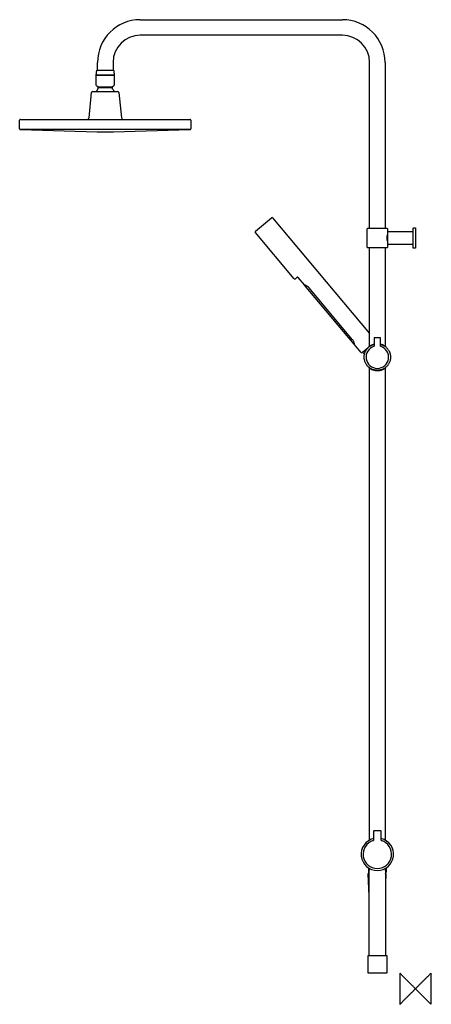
# Model space of a CAD drawing. Header units: millimetres. Extents: x -509 to 20, y -20 to 1247.
import ezdxf

# ---------------------------------------------------------------- set-up
doc = ezdxf.new("R2010")
doc.units = ezdxf.units.MM
doc.header["$MEASUREMENT"] = 0
doc.layers.add('ORIGIN', color=6, linetype='Continuous')
doc.layers.add('PLANNING', color=1, linetype='Continuous')

# ---------------------------------------------------------------- blocks, each defined once
blk = doc.blocks.new('130014_R')
at = {"layer": 'ORIGIN'}
blk.add_open_spline([(20, -20), (20, 0), (20, 20), (0, 0), (-20, -20), (-20, 0), (-20, 20), (0, 0), (20, -20)], degree=2, knots=[0, 0, 0, 40, 40, 96.568542, 96.568542, 136.568542, 136.568542, 193.137085, 193.137085, 193.137085], dxfattribs=at)
at = {"layer": 'PLANNING'}
for p, q in [((-354, 1246.7), (-94, 1246.7)), ((-94, 1226.7), (-354, 1226.7)), ((-409, 1181.7), (-409, 1191.8)), ((-389, 1191.8), (-389, 1181.7)), ((-59, 978.3), (-59, 1191.7)), ((-39, 1191.7), (-39, 978.3)), ((-410.6, 1162.4), (-410.6, 1175.2)), ((-410.5, 1175.4), (-410.5, 1176.4)), ((-410.4, 1175.4), (-387.8, 1175.4)), ((-387.6, 1175.2), (-387.6, 1162.4)), ((-387.5, 1176.4), (-387.5, 1175.4)), ((-419.8, 1120.6), (-416.7, 1153)), ((-415.2, 1154.4), (-382.9, 1154.4)), ((-410.2, 1161.6), (-410.6, 1162.4)), ((-408.2, 1160), (-410.2, 1161.6)), ((-389.9, 1160), (-408.2, 1160)), ((-408.1, 1157.9), (-408.1, 1159.6)), ((-408.1, 1159.6), (-390.1, 1159.6)), ((-390.1, 1159.6), (-390.1, 1157.9)), ((-387.9, 1161.6), (-389.9, 1160)), ((-387.6, 1162.4), (-387.9, 1161.6)), ((-381.4, 1153), (-378.3, 1120.6)), ((-509.1, 1106.3), (-509.1, 1117.4)), ((-508.1, 1118.4), (-290.1, 1118.4)), ((-289.1, 1117.4), (-289.1, 1106.3)), ((-290, 1105.3), (-508.1, 1105.3)), ((-508.1, 1105.3), (-409.5, 1102.4)), ((-409.5, 1102.4), (-388.6, 1102.4)), ((-388.6, 1102.4), (-290, 1105.3)), ((-205.8, 974.6), (-185.2, 992)), ((-183.7, 991.8), (-59, 843.2)), ((-62, 953.8), (-62, 977.8)), ((-61.5, 978.3), (-36.5, 978.3)), ((-36, 977.8), (-36, 970.3)), ((-155.8, 913.4), (-206, 973.2)), ((-36, 970.3), (-35.5, 970.3)), ((-35.5, 957.8), (-35.5, 973.8)), ((-36.5, 953.3), (-61.5, 953.3)), ((-36, 961.2), (-36, 953.8)), ((-35.5, 961.2), (-36, 961.2)), ((-152.1, 915.3), (-154.4, 913.3)), ((-142.7, 905.6), (-150.7, 915.1)), ((-78.6, 829.2), (-142.5, 905.3)), ((-81.2, 835.4), (-136.8, 901.7)), ((-53, 837.4), (-53, 826.6)), ((-45.2, 837.6), (-52.8, 837.6)), ((-45, 826.6), (-45, 837.4)), ((-77, 827.3), (-78.4, 828.9)), ((-69.7, 818.6), (-77, 827.3)), ((-60.9, 824.7), (-68.3, 818.5)), ((-44.5, 203), (-53.5, 203)), ((-54, 202.5), (-54, 190.8)), ((-44, 190.8), (-44, 202.5)), ((-60.5, 155.7), (-60.5, 149.8)), ((-59.3, 155), (-59.3, 152)), ((-38.7, 152), (-38.7, 155)), ((-37.5, 155.7), (-37.5, 149.8)), ((-59.5, 119), (-61, 148)), ((-60.5, 148.5), (-59.3, 148.5)), ((-60.2, 149.5), (-59.3, 149.5)), ((-59.3, 150.6), (-59.3, 152)), ((-59.3, 43.3), (-59.3, 150.6)), ((-38.7, 152), (-38.7, 150.6)), ((-38.7, 150.6), (-38.7, 43.3)), ((-37.8, 149.5), (-38.7, 149.5)), ((-38.7, 148.5), (-38.5, 148.5)), ((-38, 148), (-38.7, 135.2)), ((-59.3, 119), (-59.5, 119)), ((-61, 42.7), (-60.7, 43)), ((-61, 20.3), (-61, 42.7)), ((-60.7, 43), (-37.3, 43)), ((-59, 43), (-59.3, 43.3)), ((-38.7, 43.3), (-39, 43)), ((-37.3, 43), (-37, 42.7)), ((-37, 42.7), (-37, 20.3)), ((-60.7, 20), (-61, 20.3)), ((-37.3, 20), (-60.7, 20)), ((-37, 20.3), (-37.3, 20))]:
    blk.add_line(p, q, dxfattribs=at)
blk.add_lwpolyline([(-67.9, 818.9), (-65.6, 816.2)], dxfattribs=at)
for centre, radius, start, end in [((-354, 1191.7), 55, 90, 179.9), ((-94, 1191.7), 55, 0, 90), ((-354, 1191.7), 35, 90, 179.9), ((-94, 1191.7), 35, 360, 90), ((-410.4, 1175.2), 0.2, 90, 180.0001), ((-387.8, 1175.2), 0.2, 359.9997, 90.0002), ((-415.2, 1152.9), 1.5, 90, 174.4471), ((-403.7, 1152.4), 7, 128.2133, 163.3984), ((-394.4, 1152.4), 7, 16.6016, 51.7868), ((-382.9, 1152.9), 1.5, 5.553, 90), ((-508.1, 1117.4), 1, 90, 180.0001), ((-422.3, 1120.9), 2.5, 271.0404, 354.447), ((-375.8, 1120.9), 2.5, 185.553, 268.9596), ((-290.1, 1117.4), 1, 0, 89.9999), ((-508.1, 1106.3), 1, 180, 266.8743), ((-290.1, 1106.3), 1, 273.1257, 360), ((-184.5, 991.2), 1, 40, 130), ((-61.5, 977.8), 0.5, 90, 180), ((-36.5, 977.8), 0.5, 360, 90), ((-205.2, 973.8), 1, 130, 219.9999), ((-35, 973.8), 0.5, 90, 180), ((-61.5, 953.8), 0.5, 180, 270), ((-36.5, 953.8), 0.5, 270, 360), ((-35, 957.8), 0.5, 180, 270), ((-155.1, 914.1), 1, 220, 310), ((-151.5, 914.5), 1, 40.004, 130), ((-52.8, 837.4), 0.2, 90, 180), ((-45.2, 837.4), 0.2, 360, 90), ((-49, 812.6), 14.5, 106.5911, 73.4089), ((-53.2, 826.6), 0.2, 286.5911, 0), ((-44.8, 826.6), 0.2, 180, 253.3972), ((-69, 819.2), 1, 220, 309.9999), ((-53.5, 202.5), 0.488, 90, 180), ((-44.5, 202.5), 0.488, 360, 90), ((-49, 173), 20.8, 104.0496, 75.9503), ((-49, 173), 18.3, 106.6028, 73.3972), ((-54.3, 190.8), 0.252, 286.6028, 359.9883), ((-43.7, 190.8), 0.252, 180, 253.3972), ((-60.5, 148), 0.5, 90.0138, 182.8668), ((-60.2, 149.8), 0.3, 180.0151, 270.0151), ((-38.5, 148), 0.5, 357.1527, 90.027), ((-37.8, 149.8), 0.3, 270.0151, 0.0151)]:
    blk.add_arc(centre, radius, start, end, dxfattribs=at)
for points in [[(-410.5, 1176.4), (-410.2, 1179), (-409.8, 1181.7)], [(-409.8, 1181.7), (-399, 1181.7), (-388.2, 1181.7)], [(-388.2, 1181.7), (-387.9, 1179), (-387.5, 1176.4)], [(-387.5, 1175.4), (-399, 1175.4), (-410.5, 1175.4)], [(-3, 978.3), (-2.8, 978.5), (-2.5, 978.8)], [(-3, 953.3), (-3, 965.8), (-3, 978.3)], [(-2.5, 978.8), (-1.4, 978.8), (-0.2, 978.8)], [(0, 978.6), (0, 965.8), (0, 953)], [(-35, 974.3), (-19, 974.3), (-3, 974.3)], [(-59, 826.7), (-59, 890), (-59, 953.3)], [(-39, 953.3), (-39, 890), (-39, 826.7)], [(-3, 957.3), (-19, 957.3), (-35, 957.3)], [(-2.5, 952.8), (-2.8, 953), (-3, 953.3)], [(-0.2, 952.8), (-1.4, 952.8), (-2.5, 952.8)], [(-60, 825.5), (-60, 825.7), (-60, 826)], [(-38, 826), (-38, 825.7), (-38, 825.5)], [(-60, 799.6), (-60, 799.4), (-60, 799.1)], [(-59, 191.2), (-59, 494.8), (-59, 798.4)], [(-39, 798.4), (-39, 494.8), (-39, 191.2)], [(-38, 799.1), (-38, 799.4), (-38, 799.6)]]:
    blk.add_open_spline(points, degree=2, dxfattribs=at)
for points, weights, knots in [([(-0.2, 978.8), (-0.1, 978.8), (-0.1, 978.7), (0, 978.6), (0, 978.6)], [1, 0.923879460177, 1, 0.923879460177, 1], [187.2315205, 187.2315205, 187.2315205, 187.3885997, 187.3885997, 187.5456789, 187.5456789, 187.5456789]), ([(0, 953), (0, 952.9), (-0.1, 952.8), (-0.1, 952.8), (-0.2, 952.8)], [1, 0.923863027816, 1, 0.923863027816, 1], [213.1456789, 213.1456789, 213.1456789, 213.3027583, 213.3027583, 213.4598378, 213.4598378, 213.4598378]), ([(-45, 829.1), (-32, 825.9), (-32, 812.6), (-32, 795.6), (-49, 795.6), (-66, 795.6), (-66, 812.6), (-66, 825.9), (-53, 829.1)], [0.921007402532, 0.754163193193, 1, 0.707106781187, 1, 0.707106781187, 1, 0.754162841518, 0.921007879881], [4.290207, 4.290207, 4.290207, 26.703538, 26.703538, 53.407075, 53.407075, 80.110613, 80.110613, 102.523975, 102.523975, 102.523975])]:
    blk.add_rational_spline(points, weights, degree=2, knots=knots, dxfattribs=at)
for points, knots in [([(-36, 970.3), (-36, 970.2), (-36.1, 970), (-36.2, 969.6), (-36.4, 968.9), (-36.6, 968), (-36.8, 966.9), (-36.8, 965.8), (-36.8, 964.7), (-36.6, 963.5), (-36.4, 962.6), (-36.2, 961.9), (-36.1, 961.5), (-36, 961.3), (-36, 961.2)], [92.091593, 92.091593, 92.091593, 92.091593, 92.393022, 92.70461, 93.350819, 94.487713, 95.651116, 96.711586, 97.773147, 98.937832, 100.070386, 100.714158, 101.026217, 101.329552, 101.329552, 101.329552, 101.329552]), ([(-136.8, 901.7), (-138, 903.1), (-139.5, 904), (-141.3, 904.9), (-141.8, 905.2), (-142.5, 905.5), (-142.7, 905.5), (-142.7, 905.6)], [132.259469, 132.259469, 132.259469, 132.259469, 132.509469, 132.509469, 132.634469, 132.634469, 132.7555628, 132.7555628, 132.7555628, 132.7555628]), ([(-78.4, 828.9), (-78.4, 828.9), (-78.5, 829.6), (-78.8, 830.8), (-79.4, 832.5), (-80.2, 834.1), (-80.9, 835), (-81.2, 835.4)], [38.651655, 38.651655, 38.651655, 38.651655, 38.652321, 40.654147, 42.388236, 44.148708, 45.759469, 45.759469, 45.759469, 45.759469]), ([(-45, 829.4), (-44.8, 829.4), (-44.4, 829.3), (-43.2, 828.9), (-41.5, 828.3), (-39.9, 827.4), (-38.9, 826.7), (-38.4, 826.3), (-38.1, 826.1), (-38, 826)], [0.541688, 0.541688, 0.541688, 0.541688, 1.049063, 2.051136, 4.250732, 6.39122, 7.433527, 7.944122, 8.423656, 8.423656, 8.423656, 8.423656]), ([(-60, 799.1), (-59.9, 799.1), (-59.7, 798.9), (-59.3, 798.6), (-58.6, 798.1), (-57.1, 797.2), (-54.8, 796.1), (-52, 795.4), (-50, 795.2), (-49, 795.2)], [0, 0, 0, 0, 0.347106, 0.714298, 1.532491, 3.033079, 5.985802, 8.947228, 11.914632, 11.914632, 11.914632, 11.914632]), ([(-49, 795.2), (-48.5, 795.2), (-47.5, 795.3), (-46, 795.5), (-44.5, 795.8), (-42.7, 796.3), (-40.4, 797.4), (-38.8, 798.5), (-38, 799.1)], [11.914632, 11.914632, 11.914632, 11.914632, 13.466232, 14.98846, 16.453301, 17.840296, 20.796343, 23.828886, 23.828886, 23.828886, 23.828886])]:
    blk.add_open_spline(points, degree=3, knots=knots, dxfattribs=at)
blk.add_rational_spline([(-60, 826), (-56.9, 828.5), (-53, 829.4)], [1, 0.972545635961, 0.996416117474], degree=2, dxfattribs=at)

msp = doc.modelspace()

# ---------------------------------------------------------------- block references
msp.add_blockref('130014_R', (0, 0))

doc.saveas('drawing.dxf')
